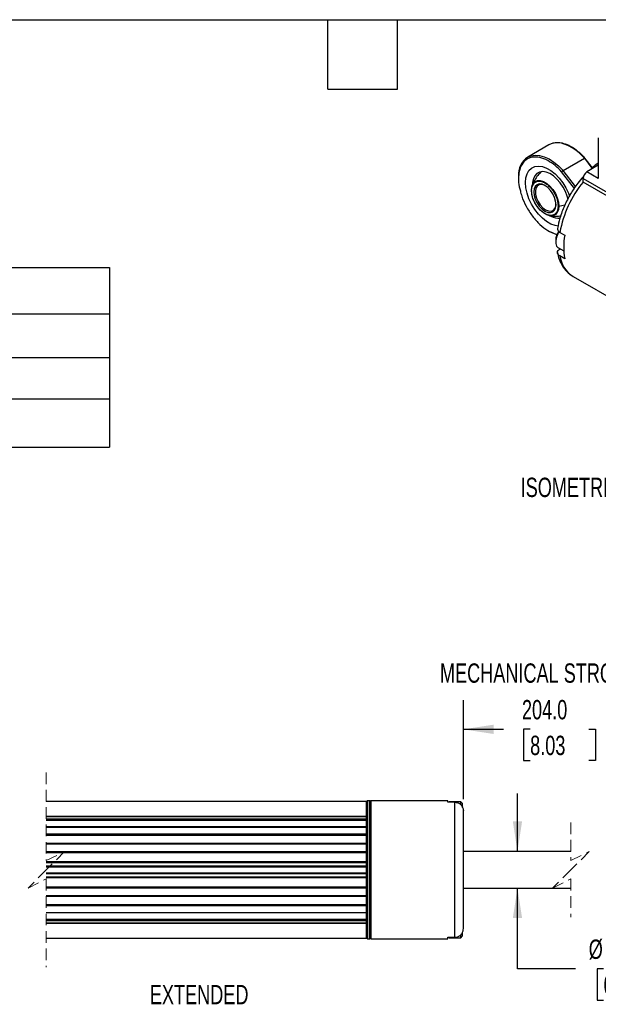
# Model space of a CAD drawing. Header units: millimetres. Extents: x 16 to 683, y 16 to 524.
# Tile 5 of 7: x 255 to 414, y 254 to 524. Entities that reach past the tile are written whole.
import ezdxf

# ---------------------------------------------------------------- set-up
doc = ezdxf.new("R2010")
doc.units = ezdxf.units.MM
doc.header["$LTSCALE"] = 2.5
doc.linetypes.add('HIDDEN', pattern=[1.905, 1.27, -0.635])
doc.layers.add('DIMENSIONS', color=140, linetype='Continuous', lineweight=25)
doc.layers.add('TEXT', color=140, linetype='Continuous', lineweight=25)
doc.styles.add('SLDTEXTSTYLE0', font='TXT', dxfattribs={"width": 0.7})
doc.dimstyles.new('SLDDIMSTYLE0', dxfattribs={"dimtxt": 5.39502, "dimasz": 8.255, "dimexe": 0, "dimexo": 0.0625, "dimgap": 1.348755, "dimtad": 0, "dimtih": 1, "dimtoh": 1, "dimrnd": 1e-09, "dimzin": 4, "dimdsep": 46, "dimtxsty": 'SLDTEXTSTYLE0', "dimsah": 1, "dimcen": 0.09, "dimadec": 0, "dimazin": 1, "dimtfac": 1, "dimtmove": 0, "dimatfit": 0, "dimfxl": 0, "dimfrac": 2, "dimtolj": 1, "dimtzin": 12, "dimarcsym": 0})
doc.dimstyles.new('SLDDIMSTYLE4', dxfattribs={"dimtxt": 5.39502, "dimasz": 8.255, "dimexe": 0, "dimexo": 0.0625, "dimgap": 1.348755, "dimtad": 0, "dimtih": 1, "dimtoh": 1, "dimrnd": 1e-09, "dimzin": 4, "dimdsep": 46, "dimtxsty": 'SLDTEXTSTYLE0', "dimsah": 1, "dimcen": 0.09, "dimadec": 0, "dimazin": 1, "dimtfac": 1, "dimtofl": 0, "dimtmove": 0, "dimatfit": 3, "dimfxl": 0, "dimfrac": 2, "dimtolj": 1, "dimtzin": 12, "dimarcsym": 0})

# ---------------------------------------------------------------- blocks, each defined once
blk = doc.blocks.new('SW_TABLEANNOTATION_0')
at = {"layer": 'DIMENSIONS', "color": 0}
for p, q in [((0, 0), (0, -12.74)), ((0, 0), (136.89, 0)), ((136.89, 0), (136.89, -12.74)), ((136.89, 0), (206.81, 0)), ((206.81, 0), (206.81, -12.74)), ((0, -12.74), (0, -24.64)), ((0, -12.74), (136.89, -12.74)), ((136.89, -12.74), (136.89, -24.64)), ((136.89, -12.74), (206.81, -12.74)), ((206.81, -12.74), (206.81, -24.64)), ((0, -24.64), (0, -36.01)), ((0, -24.64), (136.89, -24.64)), ((136.89, -24.64), (136.89, -36.01)), ((136.89, -24.64), (206.81, -24.64)), ((206.81, -24.64), (206.81, -36.01)), ((0, -36.01), (0, -49.21)), ((0, -36.01), (136.89, -36.01)), ((136.89, -36.01), (136.89, -49.21)), ((136.89, -36.01), (206.81, -36.01)), ((206.81, -36.01), (206.81, -49.21)), ((0, -49.21), (136.89, -49.21)), ((136.89, -49.21), (206.81, -49.21))]:
    blk.add_line(p, q, dxfattribs=at)
at = {"layer": 'DIMENSIONS', "color": 0, "attachment_point": 1, "style": 'SLDTEXTSTYLE0'}
for s, insert, char_height in [('SLPC [MM]', (49.09, -3.74), 5.292), ('200', (165.12, -3.74), 5.292), ('US [ USEFUL STROKE ]', (27, -16.06), 5.2917), ('200', (165.12, -16.06), 5.292), ('MS [ MECHANICAL STROKE ]', (16.7, -27.69), 5.2917), ('204', (165.12, -27.69), 5.292), ('L [ TOTAL LENGTH ]', (32.42, -39.98), 5.2917), ('372', (165.12, -39.98), 5.292)]:
    blk.add_mtext(s, dxfattribs=dict(at, insert=insert, char_height=char_height))
blk = doc.blocks.new('_D_14')
at = {"layer": 'DIMENSIONS'}
for p, q in [((391.62, 296.23), (391.62, 312.11)), ((391.62, 264.09), (391.62, 286.23)), ((407.49, 264.09), (391.62, 264.09)), ((415.19, 264.09), (413.38, 264.09)), ((413.38, 264.09), (413.38, 255.52)), ((431.22, 264.09), (433.04, 264.09)), ((433.04, 264.09), (433.04, 255.52)), ((413.38, 255.52), (415.19, 255.52)), ((433.04, 255.52), (431.22, 255.52))]:
    blk.add_line(p, q, dxfattribs=at)
for points in [[(391.62, 296.23), (392.89, 304.49), (390.35, 304.49)], [(391.62, 286.23), (390.35, 277.98), (392.89, 277.98)]]:
    blk.add_solid(points, dxfattribs=at)
at = {"layer": 'DIMENSIONS', "char_height": 5.292, "attachment_point": 1, "style": 'SLDTEXTSTYLE0'}
for s, insert in [('%%c', (411.12, 272.12)), ('10.0', (419.26, 272.12)), ('0.39', (415.19, 262.34))]:
    blk.add_mtext(s, dxfattribs=dict(at, insert=insert))
blk = doc.blocks.new('_D_15')
at = {"layer": 'DIMENSIONS'}
for p, q in [((376.82, 310.53), (376.82, 337.6)), ((446.31, 300.16), (446.31, 337.6)), ((426.47, 333.19), (422.94, 326.14)), ((428.24, 329.66), (426.47, 333.19)), ((376.82, 329.66), (387.78, 329.66)), ((395.09, 329.66), (393.28, 329.66)), ((393.28, 329.66), (393.28, 321.09)), ((411.12, 329.66), (412.93, 329.66)), ((412.93, 329.66), (412.93, 321.09)), ((421.18, 329.66), (418.43, 329.66)), ((422.94, 326.14), (421.18, 329.66)), ((446.31, 329.66), (428.24, 329.66)), ((393.28, 321.09), (395.09, 321.09)), ((412.93, 321.09), (411.12, 321.09))]:
    blk.add_line(p, q, dxfattribs=at)
for points in [[(376.82, 329.66), (385.07, 328.39), (385.07, 330.93)], [(446.31, 329.66), (438.05, 330.93), (438.05, 328.39)]]:
    blk.add_solid(points, dxfattribs=at)
at = {"layer": 'DIMENSIONS', "char_height": 5.292, "attachment_point": 1, "style": 'SLDTEXTSTYLE0'}
for s, insert in [('204.0', (392.85, 337.69)), ('8.03', (395.09, 327.91))]:
    blk.add_mtext(s, dxfattribs=dict(at, insert=insert))

msp = doc.modelspace()

# ---------------------------------------------------------------- linework, layer by layer
for p, q in [((413.734, 491.498), (413.734, 480.393)), ((400.213, 489.598), (394.415, 486.25)), ((404.118, 482.596), (409.916, 485.943)), ((409.916, 485.943), (411.996, 483.26)), ((412.117, 483.373), (410.09, 485.989)), ((407.518, 478.209), (404.118, 482.596)), ((413.734, 484.02), (410.633, 482.23)), ((407.19, 477.72), (403.7, 482.223)), ((409.572, 480.393), (425.836, 471.004)), ((409.572, 479.445), (409.572, 480.393)), ((413.734, 480.44), (410.633, 482.23)), ((425.836, 470.056), (409.572, 479.445)), ((402.945, 472.864), (404.623, 473.194)), ((401.944, 465.256), (402.481, 465.156)), ((402.077, 463.491), (402.077, 463.083)), ((403.221, 465.662), (404.564, 464.886)), ((402.823, 461.434), (404.293, 460.586)), ((403.263, 461.113), (403.321, 461.147)), ((404.564, 458.436), (403.221, 459.211)), ((406.588, 453.81), (406.73, 453.699)), ((406.613, 453.751), (406.841, 453.613)), ((406.841, 453.613), (423.097, 444.229)), ((350.319, 309.932), (262.741, 309.932)), ((350.573, 310.132), (350.319, 309.878)), ((350.319, 305.81), (350.319, 309.932)), ((351.265, 310.132), (350.573, 310.132)), ((350.573, 310.132), (350.573, 272.434)), ((351.519, 309.878), (351.265, 310.132)), ((351.265, 272.332), (351.265, 310.132)), ((372.619, 310.132), (351.519, 310.132)), ((351.519, 310.132), (351.519, 272.332)), ((372.619, 309.714), (372.619, 310.132)), ((374.519, 309.714), (372.619, 309.714)), ((376.119, 309.832), (372.919, 309.832)), ((372.919, 309.714), (372.919, 309.832)), ((374.519, 272.749), (374.519, 309.714)), ((376.619, 309.332), (376.119, 309.832)), ((376.119, 309.028), (376.119, 309.832)), ((376.619, 308.253), (376.619, 309.332)), ((376.819, 275.109), (376.819, 307.355)), ((350.319, 305.81), (262.741, 305.81)), ((262.741, 305.763), (350.319, 305.763)), ((262.741, 305.152), (350.319, 305.152)), ((262.741, 304.868), (350.319, 304.868)), ((262.741, 304.796), (350.319, 304.796)), ((350.319, 305.763), (350.319, 305.81)), ((350.319, 305.152), (350.319, 305.763)), ((350.319, 304.868), (350.319, 305.152)), ((350.319, 304.796), (350.319, 304.868)), ((350.319, 302.873), (350.319, 304.796)), ((350.319, 302.978), (262.741, 302.978)), ((262.741, 302.901), (350.319, 302.901)), ((350.319, 302.901), (350.319, 302.978)), ((350.319, 301.049), (350.319, 302.901)), ((262.741, 301.049), (350.319, 301.049)), ((262.741, 300.773), (350.319, 300.773)), ((262.741, 300.723), (350.319, 300.723)), ((350.319, 300.773), (350.319, 301.049)), ((350.319, 300.723), (350.319, 300.773)), ((350.319, 298.388), (350.319, 300.723)), ((350.319, 298.441), (262.741, 298.441)), ((262.741, 298.316), (350.319, 298.316)), ((350.319, 298.316), (350.319, 298.441)), ((350.319, 296.184), (350.319, 298.316)), ((262.741, 296.184), (350.319, 296.184)), ((262.741, 295.939), (350.319, 295.939)), ((262.741, 295.914), (350.319, 295.914)), ((350.319, 295.939), (350.319, 296.184)), ((350.319, 295.914), (350.319, 295.939)), ((350.319, 293.349), (350.319, 295.914)), ((406.25, 296.232), (376.819, 296.232)), ((350.319, 293.361), (262.741, 293.361)), ((262.741, 293.182), (350.319, 293.182)), ((262.741, 292.262), (350.319, 292.262)), ((262.741, 292.052), (350.319, 292.052)), ((262.741, 292.047), (350.319, 292.047)), ((350.319, 293.182), (350.319, 293.361)), ((350.319, 292.262), (350.319, 293.182)), ((350.319, 292.052), (350.319, 292.262)), ((350.319, 292.047), (350.319, 292.052)), ((350.319, 290.416), (350.319, 292.047)), ((262.741, 290.416), (350.319, 290.416)), ((262.741, 290.412), (350.319, 290.412)), ((262.741, 290.201), (350.319, 290.201)), ((262.741, 289.282), (350.319, 289.282)), ((262.741, 289.102), (350.319, 289.102)), ((350.319, 290.412), (350.319, 290.416)), ((350.319, 290.201), (350.319, 290.412)), ((350.319, 289.282), (350.319, 290.201)), ((350.319, 289.102), (350.319, 289.282)), ((350.319, 286.55), (350.319, 289.115)), ((262.741, 286.55), (350.319, 286.55)), ((262.741, 286.525), (350.319, 286.525)), ((262.741, 286.279), (350.319, 286.279)), ((350.319, 286.525), (350.319, 286.55)), ((350.319, 286.279), (350.319, 286.525)), ((350.319, 284.148), (350.319, 286.279)), ((376.819, 286.232), (406.25, 286.232)), ((262.741, 284.148), (350.319, 284.148)), ((262.741, 284.022), (350.319, 284.022)), ((350.319, 284.148), (350.319, 284.022)), ((350.319, 281.741), (350.319, 284.076)), ((262.741, 281.741), (350.319, 281.741)), ((262.741, 281.691), (350.319, 281.691)), ((262.741, 281.415), (350.319, 281.415)), ((350.319, 281.691), (350.319, 281.741)), ((350.319, 281.415), (350.319, 281.691)), ((350.319, 279.563), (350.319, 281.415)), ((262.741, 279.563), (350.319, 279.563)), ((262.741, 279.486), (350.319, 279.486)), ((262.741, 277.667), (350.319, 277.667)), ((262.741, 277.595), (350.319, 277.595)), ((350.319, 277.667), (350.319, 279.591)), ((350.319, 279.486), (350.319, 279.563)), ((350.319, 277.595), (350.319, 277.667)), ((350.319, 277.311), (350.319, 277.595)), ((262.741, 277.311), (350.319, 277.311)), ((262.741, 276.7), (350.319, 276.7)), ((262.741, 276.653), (350.319, 276.653)), ((350.319, 276.7), (350.319, 277.311)), ((350.319, 276.653), (350.319, 276.7)), ((350.319, 272.532), (350.319, 276.653)), ((262.741, 272.532), (350.319, 272.532)), ((350.319, 272.586), (350.573, 272.332)), ((350.573, 272.434), (350.573, 272.332)), ((350.573, 272.332), (351.265, 272.332)), ((351.265, 272.332), (351.519, 272.586)), ((351.519, 272.332), (372.619, 272.332)), ((372.619, 272.749), (374.519, 272.749)), ((372.619, 272.332), (372.619, 272.749)), ((372.869, 272.662), (372.919, 272.632)), ((372.919, 272.632), (372.919, 272.749)), ((372.919, 272.632), (376.119, 272.632)), ((376.119, 272.632), (376.119, 273.445)), ((376.119, 272.632), (376.619, 273.132)), ((376.619, 273.132), (376.619, 274.192))]:
    msp.add_line(p, q)
at = {"color": 7, "linetype": 'HIDDEN', "lineweight": 18}
for p, q in [((262.741, 317.869), (262.741, 293.732)), ((406.25, 304.169), (406.25, 293.732)), ((262.741, 293.732), (267.741, 296.232)), ((267.741, 296.232), (262.741, 291.232)), ((406.25, 293.732), (411.25, 296.232)), ((411.25, 296.232), (406.25, 291.232)), ((262.741, 291.232), (257.741, 286.232)), ((406.25, 291.232), (401.25, 286.232)), ((257.741, 286.232), (262.741, 288.732)), ((262.741, 288.732), (262.741, 264.594)), ((401.25, 286.232), (406.25, 288.732)), ((406.25, 288.732), (406.25, 278.294))]:
    msp.add_line(p, q, dxfattribs=at)
at = {"flags": 128}
for points in [[(394.415, 486.25), (395.34, 486.641), (396.457, 486.814), (397.671, 486.723), (398.951, 486.369), (400.267, 485.763), (401.588, 484.917), (402.882, 483.853), (404.118, 482.596)], [(393.818, 479.282), (393.926, 480.569), (394.247, 481.688), (394.771, 482.6), (395.479, 483.274), (396.347, 483.686), (397.345, 483.824), (398.44, 483.682), (399.594, 483.264), (400.769, 482.586), (401.923, 481.671), (403.018, 480.549), (404.017, 479.258), (404.885, 477.844), (405.592, 476.353), (405.9, 475.532)], [(395.653, 478.524), (395.866, 478.965), (396.381, 479.528), (397.058, 479.83), (397.859, 479.853), (398.738, 479.596), (399.643, 479.073), (400.522, 478.316), (401.323, 477.368), (402.001, 476.284), (402.515, 475.127), (402.836, 473.964), (402.945, 472.864)], [(405.471, 474.654), (405.245, 475.533), (404.759, 476.825), (404.107, 478.079), (403.315, 479.244), (402.415, 480.273), (401.446, 481.122), (400.446, 481.758), (399.456, 482.154), (398.517, 482.295), (397.667, 482.174), (396.941, 481.796), (396.369, 481.177), (395.974, 480.342), (395.772, 479.326), (395.748, 478.909)], [(402.798, 467.398), (401.923, 467.534), (400.769, 467.951), (399.594, 468.629), (398.44, 469.545), (397.345, 470.667), (396.347, 471.957), (395.479, 473.372), (394.771, 474.863), (394.247, 476.379), (393.926, 477.869), (393.818, 479.282)], [(395.436, 477.198), (395.545, 478.173), (395.653, 478.524)], [(400.544, 470.206), (400.522, 470.209), (399.643, 470.466), (398.738, 470.988), (397.859, 471.746), (397.058, 472.694), (396.381, 473.778), (395.866, 474.935), (395.545, 476.098), (395.436, 477.198)], [(399.124, 471.481), (399.911, 471.147), (400.644, 471.074), (401.274, 471.269), (401.757, 471.717), (402.061, 472.388), (402.165, 473.237), (402.061, 474.206), (401.757, 475.228), (401.274, 476.234), (400.644, 477.156), (399.911, 477.93), (399.124, 478.504), (398.337, 478.838), (397.604, 478.911), (396.974, 478.716), (396.491, 478.268), (396.187, 477.597), (396.084, 476.748), (396.187, 475.779), (396.491, 474.757), (396.974, 473.751), (397.604, 472.829), (398.337, 472.055), (399.124, 471.481)], [(399.233, 478.439), (398.951, 478.573), (398.209, 478.761), (397.551, 478.679), (397.026, 478.332), (396.671, 477.747), (396.514, 476.967), (396.567, 476.049), (396.825, 475.062), (397.269, 474.079), (397.867, 473.173), (398.573, 472.41), (399.336, 471.849)], [(399.336, 471.849), (400.099, 471.529), (400.806, 471.476), (401.403, 471.692), (401.848, 472.163), (402.106, 472.852), (402.163, 473.363)], [(402.945, 472.864), (402.836, 471.889), (402.515, 471.097), (402.001, 470.534), (401.323, 470.232), (400.544, 470.206)], [(402.411, 465.026), (401.588, 465.328), (400.874, 465.666)], [(402.974, 465.84), (402.648, 465.267), (402.275, 464.334), (402.093, 463.419), (402.116, 462.596), (402.341, 461.931), (402.752, 461.479), (402.823, 461.434)]]:
    msp.add_lwpolyline(points, dxfattribs=at)
for centre, radius, start, end in [((402.555, 485.074), 5.094, 71.90724, 117.36914), ((400.261, 478.086), 12.448, 39.13505, 71.85682), ((397.728, 481.462), 5.823, 124.67246, 183.47264), ((411.875, 480.288), 2.305, 122.60548, 177.39452), ((433.575, 460.028), 30.873, 141.02992, 169.48571), ((402.964, 473.722), 4.193, 238.64108, 274.76317), ((406.695, 463.304), 4.621, 145.56621, 177.68282), ((421.992, 461.661), 17.723, 169.51481, 190.48519), ((411.177, 460.37), 8.041, 188.2889, 235.41607)]:
    msp.add_arc(centre, radius, start, end)
for points, knots in [([(404.284, 489.922), (404.159, 489.964), (403.565, 490.167), (402.555, 490.228), (401.369, 490.128), (400.715, 489.82), (400.425, 489.684)], [0, 0, 0, 0, 0.0866736, 0.4129854, 0.739385, 1, 1, 1, 1]), ([(410.088, 485.977), (409.785, 486.308), (409.105, 487.049), (407.951, 488.042), (406.65, 488.941), (405.403, 489.601), (404.62, 489.826), (404.284, 489.922)], [0, 0, 0, 0, 0.168977, 0.3785304, 0.5988127, 0.8279483, 1, 1, 1, 1]), ([(403.7, 482.223), (403.123, 482.818), (401.91, 484.068), (399.863, 485.437), (397.713, 486.274), (395.665, 486.361), (393.952, 485.664), (392.735, 484.297), (392.047, 482.491), (391.855, 480.42), (391.966, 478.579), (392.301, 477.411), (392.41, 477.029)], [0, 0, 0, 0, 0.0960531, 0.2015892, 0.3144677, 0.4312767, 0.5478189, 0.6599528, 0.7644069, 0.859207, 0.9540072, 1, 1, 1, 1]), ([(409.916, 485.943), (409.951, 485.961), (410.003, 485.989), (410.051, 486), (410.078, 486.001), (410.084, 485.991), (410.086, 485.986)], [0, 0, 0, 0, 0.4047941, 0.6163201, 0.8333364, 1, 1, 1, 1]), ([(404.118, 482.596), (404.104, 482.587), (404.073, 482.569), (404.023, 482.534), (403.967, 482.493), (403.908, 482.445), (403.848, 482.391), (403.79, 482.334), (403.737, 482.275), (403.713, 482.241), (403.7, 482.223)], [0, 0, 0, 0, 0.0962556, 0.2007184, 0.3133936, 0.4342841, 0.5633909, 0.7007136, 0.8462509, 1, 1, 1, 1]), ([(413.734, 484.622), (413.182, 484.227), (412.363, 483.64), (411.594, 482.886), (411.344, 482.64)], [0, 0, 0, 0, 0.67439338, 1, 1, 1, 1]), ([(398.062, 482.137), (397.763, 481.843), (397.099, 481.192), (396.317, 480.023), (395.853, 479.071), (395.665, 478.556), (395.637, 478.482)], [0, 0, 0, 0, 0.2821035, 0.6252713, 0.9458573, 1, 1, 1, 1]), ([(395.698, 478.29), (395.846, 478.623), (396.091, 479.173), (396.735, 479.574), (397.412, 479.728), (398.229, 479.62), (399.124, 479.233), (400.019, 478.587), (400.835, 477.751), (401.517, 476.814), (402.173, 475.617), (402.665, 474.244), (402.73, 473.308), (402.758, 472.894)], [0, 0, 0, 0, 0.1135728, 0.1880773, 0.2688887, 0.3545289, 0.4428048, 0.5310807, 0.6167208, 0.6975323, 0.7720367, 0.89935, 1, 1, 1, 1]), ([(409.668, 480.934), (409.142, 480.338), (407.864, 478.888), (406.082, 476.175), (404.421, 472.952), (403.197, 469.722), (402.784, 467.676), (402.593, 466.731)], [0, 0, 0, 0, 0.1491825, 0.3628886, 0.5855084, 0.8084037, 1, 1, 1, 1]), ([(392.41, 477.029), (392.524, 476.548), (392.857, 475.143), (393.968, 472.742), (395.661, 470.067), (397.712, 467.802), (399.871, 466.109), (401.269, 465.534), (401.944, 465.256)], [0, 0, 0, 0, 0.0939347, 0.2741097, 0.461368, 0.6490549, 0.8304262, 1, 1, 1, 1]), ([(395.436, 477.198), (395.429, 477.18), (395.429, 477.16), (395.448, 477.121), (395.467, 477.104), (395.49, 477.091)], [0, 0, 0, 0, 0.5, 0.5, 1, 1, 1, 1]), ([(395.49, 477.091), (395.492, 477.497), (395.495, 477.96), (395.676, 478.255), (395.698, 478.29)], [0, 0, 0, 0, 0.8798812, 1, 1, 1, 1]), ([(400.282, 470.374), (400.195, 470.382), (399.83, 470.418), (399.121, 470.765), (398.23, 471.395), (397.413, 472.235), (396.731, 473.171), (396.075, 474.368), (395.583, 475.741), (395.518, 476.677), (395.49, 477.091)], [0, 0, 0, 0, 0.0410951, 0.1722368, 0.3033785, 0.4306046, 0.5506572, 0.6613402, 0.8504755, 1, 1, 1, 1]), ([(402.758, 472.894), (402.73, 472.514), (402.665, 471.654), (402.174, 470.845), (401.516, 470.413), (400.919, 470.256), (400.47, 470.339), (400.282, 470.374)], [0, 0, 0, 0, 0.2280984, 0.5166226, 0.6854686, 0.8686079, 1, 1, 1, 1]), ([(402.945, 472.864), (402.913, 472.859), (402.878, 472.86), (402.812, 472.871), (402.781, 472.881), (402.758, 472.894)], [0, 0, 0, 0, 0.5, 0.5, 1, 1, 1, 1]), ([(400.402, 470.228), (400.718, 470.182), (401.527, 470.063), (402.573, 470.047), (403.277, 470.18), (403.485, 470.219)], [0, 0, 0, 0, 0.3105897, 0.7969347, 1, 1, 1, 1]), ([(402.573, 466.737), (402.572, 466.736), (402.498, 466.588), (402.6, 466.271), (402.845, 465.905), (403.12, 465.727), (403.221, 465.662)], [0, 0, 0, 0, 0.0025887, 0.3947214, 0.7771842, 1, 1, 1, 1]), ([(403.221, 459.211), (403.112, 459.274), (403.016, 459.342), (402.849, 459.489), (402.777, 459.568), (402.664, 459.731), (402.623, 459.816), (402.568, 459.989), (402.556, 460.078), (402.564, 460.341), (402.631, 460.517), (402.811, 460.758), (402.885, 460.836), (403.057, 460.983), (403.154, 461.051), (403.263, 461.113)], [0, 0, 0, 0, 0.125, 0.125, 0.25, 0.25, 0.375, 0.375, 0.5, 0.5, 0.75, 0.75, 0.875, 0.875, 1, 1, 1, 1]), ([(402.538, 460.16), (402.685, 459.552), (402.997, 458.264), (403.861, 456.49), (405.029, 454.892), (406.081, 454.162), (406.588, 453.81)], [0, 0, 0, 0, 0.2217932, 0.4703485, 0.7452237, 1, 1, 1, 1]), ([(374.519, 309.714), (374.773, 309.689), (375.281, 309.639), (375.96, 309.247), (376.48, 308.669), (376.773, 308.003), (376.805, 307.548), (376.819, 307.355)], [0, 0, 0, 0, 0.2082805, 0.4164966, 0.6265866, 0.84115, 1, 1, 1, 1]), ([(374.519, 272.749), (374.773, 272.774), (375.281, 272.825), (375.96, 273.216), (376.48, 273.795), (376.773, 274.461), (376.805, 274.915), (376.819, 275.109)], [0, 0, 0, 0, 0.2082804, 0.4164965, 0.6265862, 0.84115, 1, 1, 1, 1])]:
    msp.add_open_spline(points, degree=3, knots=knots)
at = {"layer": 'TEXT'}
for p, q in [((15.875, 523.875), (682.625, 523.875)), ((339.725, 504.825), (339.725, 523.875)), ((358.775, 504.825), (358.775, 523.875)), ((339.725, 504.825), (358.775, 504.825))]:
    msp.add_line(p, q, dxfattribs=at)

# ---------------------------------------------------------------- block references
at = {"layer": 'DIMENSIONS'}
msp.add_blockref('SW_TABLEANNOTATION_0', (73.232, 456.079), dxfattribs=at)

# ---------------------------------------------------------------- texts
at = {"layer": 'DIMENSIONS', "attachment_point": 1, "style": 'SLDTEXTSTYLE0'}
for s, insert, char_height in [('ISOMETRIC VIEW', (392.493, 398.528), 5.29167), ('MECHANICAL STROKE', (370.422, 347.7), 5.29167), ('EXTENDED', (291.065, 259.696), 5.2917)]:
    msp.add_mtext(s, dxfattribs=dict(at, insert=insert, char_height=char_height))

# ---------------------------------------------------------------- dimensions: what is measured, and where the dimension line sits
at = {"layer": 'DIMENSIONS'}
dim = msp.add_linear_dim(base=(446.309, 329.664), p1=(376.819, 307.355), p2=(446.309, 296.982), text='204.0', dimstyle='SLDDIMSTYLE4', dxfattribs=at)
dim.commit()
dim.dimension.update_dxf_attribs({"geometry": '_D_15', "text_midpoint": (403.107, 329.664), "dimtype": 160})
dim = msp.add_linear_dim(base=(391.619, 286.232), p1=(372.619, 296.232), p2=(372.619, 286.232), angle=90, text='%%c<>', dimstyle='SLDDIMSTYLE0', dxfattribs=at)
dim.commit()
dim.dimension.update_dxf_attribs({"geometry": '_D_14', "text_midpoint": (391.619, 264.092), "dimtype": 160})

doc.saveas('drawing.dxf')
